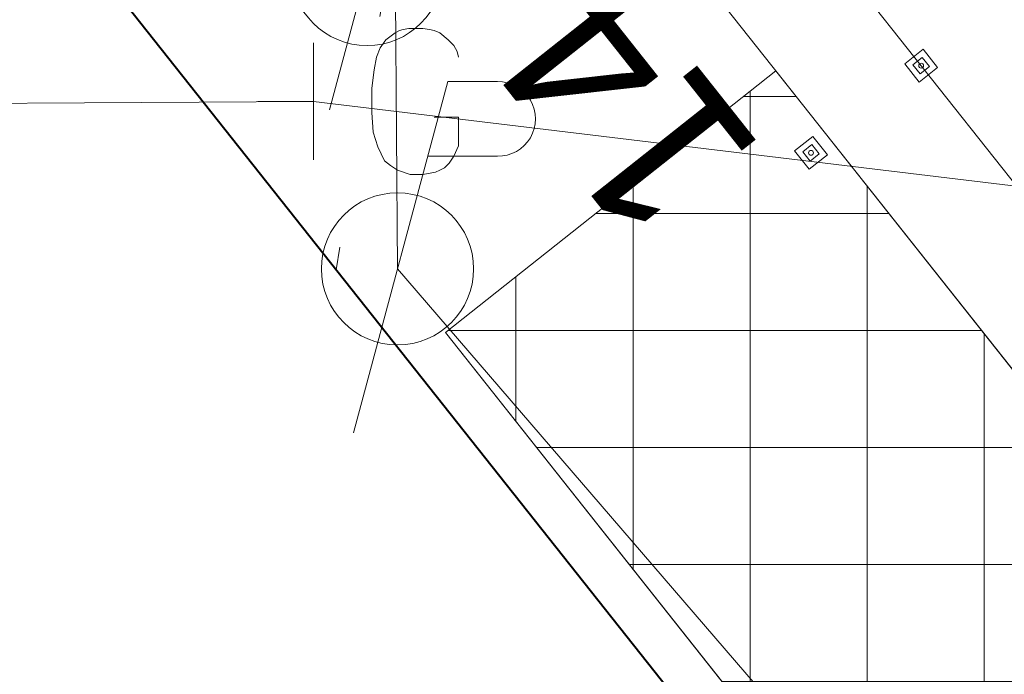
# Model space of a CAD drawing. Header units: feet. Extents: x 2433273 to 2447442, y 555003 to 575201.
# Tile 47 of 226: x 2437624 to 2437666, y 564390 to 564418. Entities that reach past the tile are written whole.
import ezdxf
from ezdxf.enums import TextEntityAlignment as Align

# ---------------------------------------------------------------- set-up
doc = ezdxf.new("R2010")
doc.units = ezdxf.units.FT
doc.header["$LTSCALE"] = 50
doc.header["$MEASUREMENT"] = 0
for name, pattern in [('cl50', [100, 7.5, -7.5, 70, -7.5, 7.5]), ('constlimit', [0.85, 0.65, -0.1, -0.1]), ('DGN Style 3', [677.930942, 484.236387, -193.694555]), ('esmtshpr', [5.35, 1, -0.175, -0.175, 4])]:
    doc.linetypes.add(name, pattern=pattern)
for name, color, linetype, lineweight in [('DR_P_Text', 7, 'Continuous', 13), ('GE_P_CL_50', 7, 'cl50', 13), ('PV_P_Bikeway', 193, 'Continuous', 13), ('PV_X_EOP', 7, 'DGN Style 3', 0), ('RD_P_Cells', 7, 'Continuous', 0), ('RW_P_Const_Limits', 120, 'constlimit', 0), ('RW_P_Esmt_SH', 193, 'esmtshpr', 40), ('UT_X_Electric_Cells', 1, 'Continuous', 0), ('UT_X_Gas', 2, 'Continuous', 0), ('UT_X_Gas_Cells', 2, 'Continuous', 0), ('UT_X_Misc_Cells', 7, 'Continuous', 0), ('UT_X_Overhead_Electric', 1, 'Continuous', 0), ('VG_P_Cells', 3, 'Continuous', 13)]:
    doc.layers.add(name, color=color, linetype=linetype, lineweight=lineweight)
doc.layers.add('GK_Visualization', color=30, linetype='Continuous', lineweight=13, plot=False)
doc.styles.add('Slanted-Normal LS 0.50_0', font='font31.shx')
doc.styles.add('Style-font31', font='font31.shx')
doc.dimstyles.new('Dec-0  Slanted', dxfattribs={"dimscale": 50, "dimtxt": 0.14, "dimasz": 0.14, "dimexe": 0.07, "dimexo": 0.07, "dimgap": 0.07, "dimtad": 1, "dimdec": 0, "dimzin": 3, "dimdsep": 46, "dimtxsty": 'Slanted-Normal LS 0.50_0', "dimcen": 0.09, "dimclrd": 97, "dimclre": 97, "dimclrt": 7, "dimadec": 0, "dimazin": 3, "dimtfac": 1, "dimtdec": 0, "dimtofl": 0, "dimtmove": 1, "dimatfit": 1, "dimfxl": 1, "dimtzin": 3, "dimlwd": 0, "dimlwe": 0, "dimarcsym": 0})

# ---------------------------------------------------------------- blocks, each defined once
blk = doc.blocks.new('GMRK_1')
at = {"layer": 'UT_X_Gas_Cells', "color": 2, "linetype": 'Continuous', "lineweight": 0}
for p, q in [((0, -0.05), (0, 0.05)), ((0, 0), (-0.04758, 0))]:
    blk.add_line(p, q, dxfattribs=at)
at = {"layer": 'UT_X_Gas_Cells', "color": 2, "linetype": 'Continuous', "lineweight": 0, "flags": 128}
blk.add_lwpolyline([(0.12383, 0.0378), (0.12284, 0.04273), (0.11989, 0.04765), (0.11496, 0.05257), (0.10808, 0.05848), (0.10315, 0.06045), (0.09922, 0.06142), (0.09331, 0.06242), (0.0815, 0.06242), (0.07659, 0.06142), (0.07363, 0.06045), (0.06969, 0.05848), (0.06182, 0.05257), (0.05691, 0.04568), (0.05394, 0.0378), (0.05198, 0.02699), (0.05001, 0.01124), (0.05001, -0.00944), (0.051, -0.02616), (0.05494, -0.03896), (0.06084, -0.05077), (0.06576, -0.05471), (0.07166, -0.05865), (0.08249, -0.06258), (0.09331, -0.06258), (0.10415, -0.06061), (0.10808, -0.05865), (0.11202, -0.05668), (0.11596, -0.05274), (0.11989, -0.04684), (0.12383, -0.03797), (0.12383, -0.01337), (0.10315, -0.01337)], dxfattribs=at)
blk = doc.blocks.new('TPW_2')
at = {"layer": 'UT_X_Misc_Cells', "color": 30, "linetype": 'Continuous', "lineweight": 0}
for p, q in [((0.04817, 0.18), (-0.03217, -0.12)), ((0.12817, 0.18), (-0.03183, 0.18)), ((0.04017, 0.15), (0.08267, 0.15)), ((0.02308, 0.08625), (0.08267, 0.08625))]:
    blk.add_line(p, q, dxfattribs=at)
blk.add_circle((0, 0), 0.065, dxfattribs=at)
at = {"layer": 'UT_X_Misc_Cells', "color": 30, "linetype": 'Continuous', "lineweight": 0, "extrusion": (0, 0, -1)}
blk.add_arc((-0.08329, 0.11813), 0.03188, 88.8767, 271.1233, dxfattribs=at)
blk = doc.blocks.new('PP_20')
at = {"layer": 'UT_X_Electric_Cells', "color": 1, "linetype": 'Continuous', "lineweight": 0}
for p, q in [((0.04283, 0.16), (-0.0375, -0.14)), ((0.04283, 0.16), (0.08533, 0.16)), ((0.02575, 0.09625), (0.08533, 0.09625))]:
    blk.add_line(p, q, dxfattribs=at)
blk.add_circle((0, 0), 0.065, dxfattribs=at)
at = {"layer": 'UT_X_Electric_Cells', "color": 1, "linetype": 'Continuous', "lineweight": 0, "extrusion": (0, 0, -1)}
blk.add_arc((-0.08596, 0.12812), 0.03188, 88.8767, 271.1233, dxfattribs=at)

msp = doc.modelspace()

# ---------------------------------------------------------------- hatches: boundary and pattern name
at = {"layer": 'VG_P_Cells', "lineweight": 0}
h = msp.add_hatch(dxfattribs=at)
h.set_pattern_fill('ANSI37', color=256, scale=40, angle=45, style=0)
h.paths.add_polyline_path([(2437656.106, 564416.094), (2437641.994, 564404.92), (2437732.01, 564291.244), (2437747.53, 564271.645), (2437761.641, 564282.819)])

# ---------------------------------------------------------------- linework, layer by layer
at = {"layer": 'GE_P_CL_50'}
msp.add_line((2437807.829, 564232.545), (2437633.614, 564452.552), dxfattribs=at)
at = {"layer": 'GK_Visualization', "color": 1, "flags": 128}
msp.add_lwpolyline([(2438832.384, 562716.154), (2438798.189, 562768.532), (2438737.003, 562891.282), (2438516.533, 563228.98), (2438451.465, 563305.924), (2438322.113, 563526.775), (2438051.487, 563959.188, 0.050315), (2438044.105, 563968.705), (2437880.682, 564140.544), (2437633.614, 564452.552)], format="xyb", dxfattribs=at)
at = {"layer": 'PV_P_Bikeway'}
msp.add_line((2437804.106, 564229.192), (2437637.406, 564439.709), dxfattribs=at)
at = {"layer": 'PV_X_EOP'}
msp.add_open_spline([(2437738.676, 564441.346), (2437720.901, 564441.133), (2437703.127, 564440.92), (2437685.352, 564440.707), (2437668.563, 564440.506), (2437651.781, 564439.934), (2437634.993, 564439.669), (2437617.864, 564439.398), (2437600.731, 564439.47), (2437583.601, 564439.245), (2437563.34, 564438.978), (2437543.085, 564438.401), (2437522.827, 564437.921), (2437506.579, 564437.535), (2437490.351, 564436.669), (2437474.116, 564435.803), (2437461.691, 564435.141), (2437449.615, 564432.122), (2437437.426, 564428.999), (2437427.838, 564426.541), (2437419.514, 564423.217), (2437411.471, 564415.287), (2437404.314, 564408.231), (2437401.138, 564400.027), (2437400.269, 564391.69), (2437399.58, 564385.08), (2437400.877, 564377.825), (2437404.34, 564371.382), (2437407.046, 564366.347), (2437409.783, 564361.773), (2437414.16, 564358.517), (2437418.571, 564355.236), (2437422.985, 564352.157), (2437427.572, 564349.237), (2437442.23, 564339.906), (2437456.804, 564330.46), (2437471.583, 564321.33), (2437486.699, 564311.992), (2437501.803, 564302.635), (2437516.984, 564293.404), (2437532.813, 564283.778), (2437548.702, 564274.25), (2437564.515, 564264.598), (2437581.057, 564254.502), (2437597.566, 564244.352), (2437614.115, 564234.268), (2437628.897, 564225.261), (2437643.683, 564216.26), (2437658.466, 564207.253), (2437675.314, 564196.988), (2437692.155, 564186.712), (2437709.001, 564176.444), (2437724.767, 564166.836), (2437740.634, 564157.395), (2437756.413, 564147.808), (2437773.76, 564137.268), (2437791.07, 564126.664), (2437808.188, 564115.758), (2437822.448, 564106.674), (2437836.709, 564097.589), (2437850.969, 564088.504), (2437865.18, 564078.28), (2437879.39, 564068.056), (2437893.601, 564057.832), (2437906.733, 564046.817), (2437919.865, 564035.802), (2437932.997, 564024.787), (2437946.011, 564012.168), (2437959.026, 563999.55), (2437972.04, 563986.931), (2437983.583, 563973.64), (2437995.126, 563960.349), (2438006.669, 563947.057), (2438018.725, 563930.795), (2438030.78, 563914.533), (2438042.836, 563898.272), (2438052.04, 563884.461), (2438061.243, 563870.651), (2438070.447, 563856.841), (2438081.36, 563840.465), (2438091.619, 563823.663), (2438102.317, 563807.147), (2438111.237, 563793.377), (2438120.16, 563779.609), (2438129.089, 563765.845), (2438139.836, 563749.277), (2438150.655, 563732.756), (2438161.375, 563716.17), (2438171.619, 563700.32), (2438181.625, 563684.318), (2438191.649, 563668.328), (2438200.741, 563653.826), (2438209.818, 563639.313), (2438218.909, 563624.81), (2438227.936, 563610.409), (2438236.967, 563596.011), (2438246.022, 563581.628), (2438256.07, 563565.667), (2438266.523, 563549.965), (2438276.632, 563534.043), (2438287.44, 563517.02), (2438298.099, 563499.903), (2438308.912, 563482.883), (2438319.887, 563465.608), (2438331.007, 563448.424), (2438341.944, 563431.123), (2438351.225, 563416.444), (2438360.467, 563401.74), (2438369.717, 563387.041), (2438379.784, 563371.044), (2438389.686, 563354.944), (2438399.852, 563339.01), (2438411.757, 563320.349), (2438423.977, 563301.891), (2438435.993, 563283.302), (2438447.158, 563266.029), (2438458.307, 563248.746), (2438469.476, 563231.475), (2438479.92, 563215.327), (2438490.325, 563199.153), (2438500.892, 563183.085), (2438510.589, 563168.34), (2438520.323, 563153.619), (2438530.035, 563138.884), (2438540.364, 563123.213), (2438550.709, 563107.553), (2438561.008, 563091.863), (2438570.867, 563076.844), (2438580.361, 563061.589), (2438590.092, 563046.487), (2438600.15, 563030.878), (2438610.239, 563015.288), (2438620.296, 562999.678), (2438629.842, 562984.86), (2438639.273, 562969.968), (2438648.824, 562955.154), (2438658.882, 562939.553), (2438669.251, 562924.155), (2438679.366, 562908.592), (2438689.763, 562892.594), (2438699.937, 562876.451), (2438710.333, 562860.453), (2438720.178, 562845.3), (2438730.446, 562830.423), (2438740.202, 562815.213), (2438750.065, 562799.836), (2438759.908, 562784.445), (2438769.743, 562769.05), (2438779.886, 562753.172), (2438790.019, 562737.287), (2438800.164, 562721.41), (2438809.454, 562706.872), (2438818.768, 562692.351), (2438828.157, 562677.877), (2438838.502, 562661.928), (2438848.973, 562646.062), (2438859.421, 562630.18), (2438871.622, 562611.634), (2438884.058, 562593.241), (2438896.144, 562574.619), (2438907.462, 562557.18), (2438918.696, 562539.688), (2438929.952, 562522.209), (2438942.383, 562502.904), (2438954.779, 562483.577), (2438967.218, 562464.277), (2438977.567, 562448.221), (2438988.152, 562432.318), (2438998.557, 562416.299), (2439008.967, 562400.272), (2439018.906, 562383.939), (2439029.485, 562368.023), (2439039.303, 562353.252), (2439049.122, 562338.482), (2439058.94, 562323.711)], degree=3, knots=[0, 0, 0, 0, 0.008391, 0.008391, 0.008391, 0.016317, 0.016317, 0.016317, 0.024404, 0.024404, 0.024404, 0.033969, 0.033969, 0.033969, 0.041641, 0.041641, 0.041641, 0.047512, 0.047512, 0.047512, 0.052131, 0.052131, 0.052131, 0.056242, 0.056242, 0.056242, 0.059501, 0.059501, 0.059501, 0.062047, 0.062047, 0.062047, 0.064614, 0.064614, 0.064614, 0.072814, 0.072814, 0.072814, 0.081201, 0.081201, 0.081201, 0.089946, 0.089946, 0.089946, 0.099094, 0.099094, 0.099094, 0.107266, 0.107266, 0.107266, 0.116579, 0.116579, 0.116579, 0.125294, 0.125294, 0.125294, 0.134876, 0.134876, 0.134876, 0.142857, 0.142857, 0.142857, 0.285714, 0.285714, 0.285714, 0.428571, 0.428571, 0.428571, 0.571429, 0.571429, 0.571429, 0.714286, 0.714286, 0.714286, 0.857143, 0.857143, 0.857143, 0.860938, 0.860938, 0.860938, 0.865439, 0.865439, 0.865439, 0.869191, 0.869191, 0.869191, 0.873707, 0.873707, 0.873707, 0.878023, 0.878023, 0.878023, 0.881937, 0.881937, 0.881937, 0.885824, 0.885824, 0.885824, 0.890137, 0.890137, 0.890137, 0.894749, 0.894749, 0.894749, 0.899429, 0.899429, 0.899429, 0.903401, 0.903401, 0.903401, 0.907724, 0.907724, 0.907724, 0.912786, 0.912786, 0.912786, 0.917489, 0.917489, 0.917489, 0.921887, 0.921887, 0.921887, 0.925923, 0.925923, 0.925923, 0.930216, 0.930216, 0.930216, 0.934324, 0.934324, 0.934324, 0.938571, 0.938571, 0.938571, 0.942602, 0.942602, 0.942602, 0.946847, 0.946847, 0.946847, 0.95121, 0.95121, 0.95121, 0.955343, 0.955343, 0.955343, 0.959521, 0.959521, 0.959521, 0.963829, 0.963829, 0.963829, 0.967775, 0.967775, 0.967775, 0.972122, 0.972122, 0.972122, 0.977199, 0.977199, 0.977199, 0.981954, 0.981954, 0.981954, 0.987205, 0.987205, 0.987205, 0.991573, 0.991573, 0.991573, 0.995944, 0.995944, 0.995944, 1, 1, 1, 1], dxfattribs=at)
at = {"layer": 'RD_P_Cells', "lineweight": 13}
for p, q in [((2437661.603, 564416.401), (2437662.387, 564417.022)), ((2437662.387, 564417.022), (2437663.007, 564416.238)), ((2437662.223, 564415.617), (2437661.603, 564416.401)), ((2437663.007, 564416.238), (2437662.223, 564415.617)), ((2437656.899, 564412.676), (2437657.683, 564413.297)), ((2437657.683, 564413.297), (2437658.304, 564412.513)), ((2437657.52, 564411.892), (2437656.899, 564412.676)), ((2437658.304, 564412.513), (2437657.52, 564411.892))]:
    msp.add_line(p, q, dxfattribs=at)
at = {"layer": 'RD_P_Cells', "linetype": 'DGN Style 3', "lineweight": 13}
for p, q in [((2437661.954, 564416.36), (2437662.346, 564416.671)), ((2437662.346, 564416.671), (2437662.656, 564416.279)), ((2437662.264, 564415.968), (2437661.954, 564416.36)), ((2437662.656, 564416.279), (2437662.264, 564415.968)), ((2437657.25, 564412.636), (2437657.642, 564412.946)), ((2437657.642, 564412.946), (2437657.952, 564412.554)), ((2437657.56, 564412.244), (2437657.25, 564412.636)), ((2437657.952, 564412.554), (2437657.56, 564412.244))]:
    msp.add_line(p, q, dxfattribs=at)
at = {"layer": 'RD_P_Cells', "lineweight": 13}
for centre in [(2437662.305, 564416.32), (2437657.601, 564412.595)]:
    msp.add_circle(centre, 0.104, dxfattribs=at)
at = {"layer": 'RW_P_Const_Limits', "flags": 128}
msp.add_lwpolyline([(2437768.428, 564256.304), (2437745.962, 564270.403), (2437637.322, 564407.598), (2437640.525, 564426.132)], dxfattribs=at)
at = {"layer": 'RW_P_Esmt_SH'}
msp.add_line((2437904.433, 564070.279), (2437625.057, 564423.087), dxfattribs=at)
at = {"layer": 'UT_X_Gas', "flags": 128}
msp.add_lwpolyline([(2437611.91, 564414.644), (2437636.355, 564414.792), (2437672.136, 564410.476), (2437694.134, 564408.617)], dxfattribs=at)
at = {"layer": 'UT_X_Overhead_Electric'}
msp.add_line((2437639.946, 564407.637), (2437636.703, 564869.183), dxfattribs=at)
at = {"layer": 'UT_X_Overhead_Electric', "flags": 128}
msp.add_lwpolyline([(2440484.938, 560125.886), (2440303.399, 560483.159), (2440077.361, 560814.729), (2439858.913, 561146.657), (2439663.794, 561442.599), (2439469.819, 561735.949), (2439281.035, 562024.843), (2439081.211, 562334.433), (2438862.947, 562669.03), (2438655.704, 562988.751), (2438247.851, 563617.471), (2438037.546, 563946.385), (2437842.203, 564172.704), (2437639.946, 564407.637)], dxfattribs=at)
at = {"layer": 'VG_P_Cells'}
for p in [(2437656.106, 564416.094), (2437732.01, 564291.244)]:
    msp.add_line(p, (2437641.994, 564404.92), dxfattribs=at)
at = {"layer": 'VG_P_Cells', "lineweight": 0, "flags": 128}
msp.add_lwpolyline([(2437656.106, 564416.094), (2437641.994, 564404.92), (2437732.01, 564291.244), (2437747.53, 564271.645), (2437761.641, 564282.819), (2437656.106, 564416.094)], close=True, dxfattribs=at)

# ---------------------------------------------------------------- block references
at = {"layer": 'UT_X_Electric_Cells', "color": 1, "linetype": 'Continuous', "lineweight": 0, "xscale": 50, "yscale": 50, "zscale": 50}
msp.add_blockref('PP_20', (2437639.946, 564407.637), dxfattribs=at)
at = {"layer": 'UT_X_Gas_Cells', "color": 2, "linetype": 'Continuous', "lineweight": 0, "xscale": 50, "yscale": 50, "zscale": 50}
msp.add_blockref('GMRK_1', (2437636.355, 564414.792), dxfattribs=at)
at = {"layer": 'UT_X_Misc_Cells', "color": 30, "linetype": 'Continuous', "lineweight": 0, "xscale": 50, "yscale": 50, "zscale": 50}
msp.add_blockref('TPW_2', (2437638.646, 564420.427), dxfattribs=at)

# ---------------------------------------------------------------- texts
at = {"layer": 'GE_P_CL_50', "linetype": 'Continuous', "style": 'Style-font31'}
msp.add_text('144', height=7, rotation=128.3744, dxfattribs=at).set_placement((2437650.836, 564418.721), align=Align.CENTER)

# ---------------------------------------------------------------- leaders
at = {"layer": 'DR_P_Text', "color": 97, "linetype": 'Continuous', "lineweight": 0, "annotation_type": 0, "has_hookline": 1, "hookline_direction": 1, "text_width": 119.722, "horizontal_direction": (-0.620798, 0.783971, 0)}
msp.add_leader([(2437624.951, 564430.91), (2437615.837, 564395.68), (2437620.182, 564390.192)], dimstyle='Dec-0  Slanted', override={"dimtad": 0, "dimclrd": 0, "dimlwd": 65534}, dxfattribs=at)

doc.saveas('drawing.dxf')
